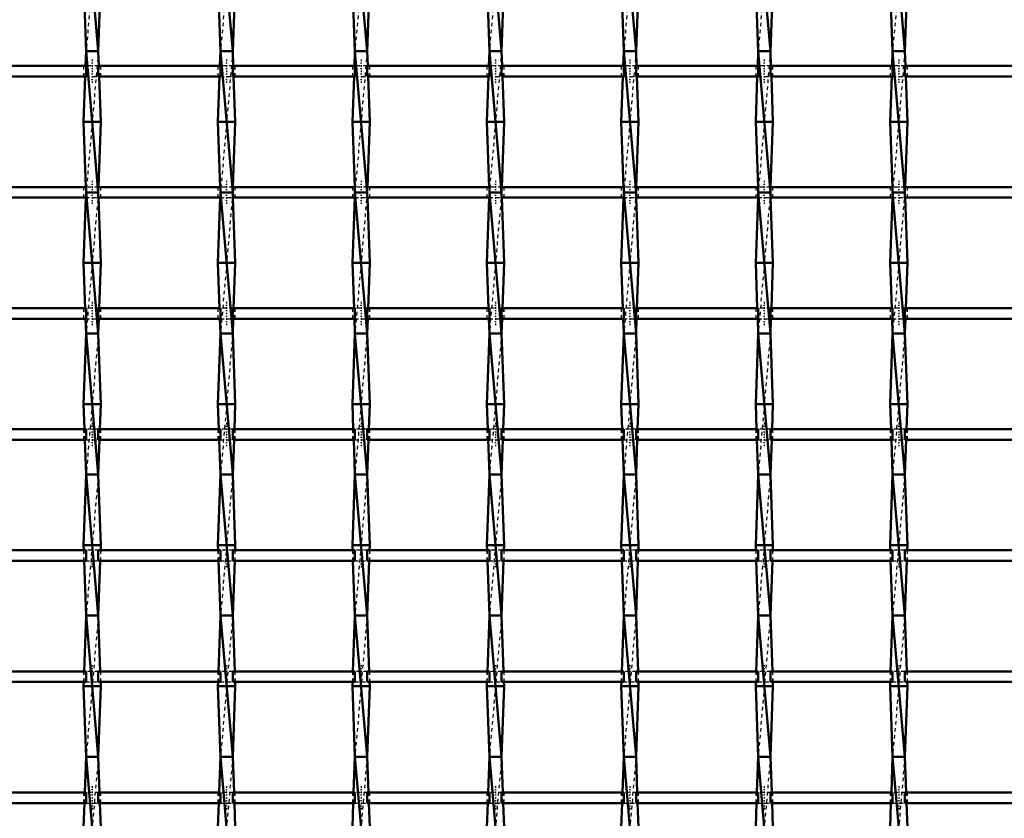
# Model space of a CAD drawing. Header units: millimetres. Extents: x -746 to 532, y -500 to 878.
# Tile 8 of 16: x -173 to 106, y -280 to -54. Entities that reach past the tile are written whole.
import ezdxf

# ---------------------------------------------------------------- set-up
doc = ezdxf.new("R2010")
doc.units = ezdxf.units.MM
doc.linetypes.add('Center', pattern=[1.5, 0.45, -0.5, 0.05, -0.5])
doc.linetypes.add('Dashed', pattern=[2, 1, -1])
for name, color, linetype, lineweight in [('AM_0', 7, 'Continuous', 50), ('AM_7', 7, 'Center', 25), ('AM_9', 6, 'Dashed', 25)]:
    doc.layers.add(name, color=color, linetype=linetype, lineweight=lineweight)

# ---------------------------------------------------------------- blocks, each defined once
blk = doc.blocks.new('9_ymap6976gwh3fvr86f51e23km________0_in_LSSP3303438311800100035010_4')
at = {"layer": 'AM_0'}
for p, q in [((-154.13, -23), (-150.67, -63)), ((-154.85, -43), (-154.13, -63)), ((-149.95, -43), (-150.67, -63)), ((-154.13, -63), (-154.28, -67.16)), ((-150.67, -63), (-154.13, -63)), ((-154.13, -63), (-150.67, -103)), ((-150.67, -63), (-150.52, -67.16)), ((-154.39, -70.16), (-154.85, -83)), ((-150.41, -70.16), (-149.95, -83)), ((-154.85, -83), (-154.19, -101.49)), ((-149.95, -83), (-154.85, -83)), ((-149.95, -83), (-150.61, -101.49)), ((-154.13, -103), (-150.67, -143)), ((-150.67, -103), (-154.13, -103)), ((-154.19, -104.49), (-154.85, -123)), ((-150.61, -104.49), (-149.95, -123)), ((-149.95, -123), (-154.85, -123)), ((-154.85, -123), (-154.39, -135.82)), ((-149.95, -123), (-150.41, -135.82)), ((-154.28, -138.82), (-154.13, -143)), ((-150.52, -138.82), (-150.67, -143)), ((-154.13, -143), (-154.85, -163)), ((-154.13, -143), (-150.67, -183)), ((-150.67, -143), (-154.13, -143)), ((-150.67, -143), (-149.95, -163)), ((-149.95, -163), (-154.85, -163)), ((-154.85, -163), (-154.59, -170.15)), ((-149.95, -163), (-150.21, -170.15)), ((-154.49, -173.15), (-154.13, -183)), ((-150.31, -173.15), (-150.67, -183)), ((-154.13, -183), (-154.85, -203)), ((-154.13, -183), (-150.67, -223)), ((-150.67, -183), (-154.13, -183)), ((-150.67, -183), (-149.95, -203)), ((-149.95, -203), (-154.85, -203)), ((-154.85, -203), (-154.8, -204.48)), ((-149.95, -203), (-150, -204.48)), ((-154.69, -207.48), (-154.13, -223)), ((-150.11, -207.48), (-150.67, -223)), ((-154.13, -223), (-154.7, -238.81)), ((-154.13, -223), (-150.67, -263)), ((-150.67, -223), (-154.13, -223)), ((-150.67, -223), (-150.1, -238.81)), ((-154.81, -241.81), (-154.85, -243)), ((-149.99, -241.81), (-149.95, -243)), ((-154.85, -243), (-154.13, -263)), ((-149.95, -243), (-154.85, -243)), ((-149.95, -243), (-150.67, -263)), ((-154.13, -263), (-154.5, -273.14)), ((-150.67, -263), (-154.13, -263)), ((-154.13, -263), (-150.67, -303)), ((-150.67, -263), (-150.3, -273.14)), ((-154.6, -276.14), (-154.85, -283)), ((-150.2, -276.14), (-149.95, -283))]:
    blk.add_line(p, q, dxfattribs=at)
at = {"layer": 'AM_9'}
for p, q in [((-150.67, -23), (-154.13, -63)), ((-150.67, -63), (-154.13, -103)), ((-154.28, -67.16), (-154.39, -70.16)), ((-150.52, -67.16), (-150.41, -70.16)), ((-154.19, -101.49), (-154.13, -103)), ((-154.13, -103), (-154.19, -104.49)), ((-150.67, -103), (-154.13, -143)), ((-150.61, -101.49), (-150.67, -103)), ((-150.67, -103), (-150.61, -104.49)), ((-154.39, -135.82), (-154.28, -138.82)), ((-150.41, -135.82), (-150.52, -138.82)), ((-150.67, -143), (-154.13, -183)), ((-154.59, -170.15), (-154.49, -173.15)), ((-150.21, -170.15), (-150.31, -173.15)), ((-150.67, -183), (-154.13, -223)), ((-154.8, -204.48), (-154.69, -207.48)), ((-150, -204.48), (-150.11, -207.48)), ((-150.67, -223), (-154.13, -263)), ((-154.7, -238.81), (-154.81, -241.81)), ((-150.1, -238.81), (-149.99, -241.81)), ((-150.67, -263), (-154.13, -303)), ((-154.5, -273.14), (-154.6, -276.14)), ((-150.3, -273.14), (-150.2, -276.14))]:
    blk.add_line(p, q, dxfattribs=at)
blk = doc.blocks.new('10_mkvbuqxfqb3cpzr06s8s060xe________0_in_LSSP3303438311800100035010_4')
at = {"layer": 'AM_0'}
for p, q in [((-116.03, -23), (-112.57, -63)), ((-116.75, -43), (-116.03, -63)), ((-111.85, -43), (-112.57, -63)), ((-116.03, -63), (-116.18, -67.16)), ((-116.03, -63), (-112.57, -103)), ((-112.57, -63), (-116.03, -63)), ((-112.57, -63), (-112.42, -67.16)), ((-116.29, -70.16), (-116.75, -83)), ((-112.31, -70.16), (-111.85, -83)), ((-116.75, -83), (-116.09, -101.49)), ((-111.85, -83), (-116.75, -83)), ((-111.85, -83), (-112.51, -101.49)), ((-116.03, -103), (-112.57, -143)), ((-112.57, -103), (-116.03, -103)), ((-116.09, -104.49), (-116.75, -123)), ((-112.51, -104.49), (-111.85, -123)), ((-116.75, -123), (-116.29, -135.82)), ((-111.85, -123), (-116.75, -123)), ((-111.85, -123), (-112.31, -135.82)), ((-116.18, -138.82), (-116.03, -143)), ((-112.42, -138.82), (-112.57, -143)), ((-116.03, -143), (-116.75, -163)), ((-112.57, -143), (-116.03, -143)), ((-116.03, -143), (-112.57, -183)), ((-112.57, -143), (-111.85, -163)), ((-111.85, -163), (-116.75, -163)), ((-116.75, -163), (-116.49, -170.15)), ((-111.85, -163), (-112.11, -170.15)), ((-116.39, -173.15), (-116.03, -183)), ((-112.21, -173.15), (-112.57, -183)), ((-116.03, -183), (-116.75, -203)), ((-116.03, -183), (-112.57, -223)), ((-112.57, -183), (-116.03, -183)), ((-112.57, -183), (-111.85, -203)), ((-111.85, -203), (-116.75, -203)), ((-116.75, -203), (-116.7, -204.48)), ((-111.85, -203), (-111.9, -204.48)), ((-116.59, -207.48), (-116.03, -223)), ((-112.01, -207.48), (-112.57, -223)), ((-116.03, -223), (-116.6, -238.81)), ((-116.03, -223), (-112.57, -263)), ((-112.57, -223), (-116.03, -223)), ((-112.57, -223), (-112, -238.81)), ((-116.71, -241.81), (-116.75, -243)), ((-111.89, -241.81), (-111.85, -243)), ((-111.85, -243), (-116.75, -243)), ((-116.75, -243), (-116.03, -263)), ((-111.85, -243), (-112.57, -263)), ((-116.03, -263), (-116.4, -273.14)), ((-116.03, -263), (-112.57, -303)), ((-112.57, -263), (-116.03, -263)), ((-112.57, -263), (-112.2, -273.14)), ((-116.5, -276.14), (-116.75, -283)), ((-112.1, -276.14), (-111.85, -283))]:
    blk.add_line(p, q, dxfattribs=at)
at = {"layer": 'AM_9'}
for p, q in [((-112.57, -23), (-116.03, -63)), ((-112.57, -63), (-116.03, -103)), ((-116.18, -67.16), (-116.29, -70.16)), ((-112.42, -67.16), (-112.31, -70.16)), ((-116.09, -101.49), (-116.03, -103)), ((-116.03, -103), (-116.09, -104.49)), ((-112.57, -103), (-116.03, -143)), ((-112.51, -101.49), (-112.57, -103)), ((-112.57, -103), (-112.51, -104.49)), ((-116.29, -135.82), (-116.18, -138.82)), ((-112.31, -135.82), (-112.42, -138.82)), ((-112.57, -143), (-116.03, -183)), ((-116.49, -170.15), (-116.39, -173.15)), ((-112.11, -170.15), (-112.21, -173.15)), ((-112.57, -183), (-116.03, -223)), ((-116.7, -204.48), (-116.59, -207.48)), ((-111.9, -204.48), (-112.01, -207.48)), ((-112.57, -223), (-116.03, -263)), ((-116.6, -238.81), (-116.71, -241.81)), ((-112, -238.81), (-111.89, -241.81)), ((-112.57, -263), (-116.03, -303)), ((-116.4, -273.14), (-116.5, -276.14)), ((-112.2, -273.14), (-112.1, -276.14))]:
    blk.add_line(p, q, dxfattribs=at)
blk = doc.blocks.new('11_hk5pqmc7ex2ekgfjhvo41c4zb________0_in_LSSP3303438311800100035010_4')
at = {"layer": 'AM_0'}
for p, q in [((-77.93, -23), (-74.47, -63)), ((-78.65, -43), (-77.93, -63)), ((-73.75, -43), (-74.47, -63)), ((-77.93, -63), (-78.08, -67.16)), ((-77.93, -63), (-74.47, -103)), ((-74.47, -63), (-77.93, -63)), ((-74.47, -63), (-74.32, -67.16)), ((-78.19, -70.16), (-78.65, -83)), ((-74.21, -70.16), (-73.75, -83)), ((-78.65, -83), (-77.99, -101.49)), ((-73.75, -83), (-78.65, -83)), ((-73.75, -83), (-74.41, -101.49)), ((-77.93, -103), (-74.47, -143)), ((-74.47, -103), (-77.93, -103)), ((-77.99, -104.49), (-78.65, -123)), ((-74.41, -104.49), (-73.75, -123)), ((-78.65, -123), (-78.19, -135.82)), ((-73.75, -123), (-78.65, -123)), ((-73.75, -123), (-74.21, -135.82)), ((-78.08, -138.82), (-77.93, -143)), ((-74.32, -138.82), (-74.47, -143)), ((-77.93, -143), (-78.65, -163)), ((-74.47, -143), (-77.93, -143)), ((-77.93, -143), (-74.47, -183)), ((-74.47, -143), (-73.75, -163)), ((-73.75, -163), (-78.65, -163)), ((-78.65, -163), (-78.39, -170.15)), ((-73.75, -163), (-74.01, -170.15)), ((-78.29, -173.15), (-77.93, -183)), ((-74.11, -173.15), (-74.47, -183)), ((-77.93, -183), (-78.65, -203)), ((-74.47, -183), (-77.93, -183)), ((-77.93, -183), (-74.47, -223)), ((-74.47, -183), (-73.75, -203)), ((-73.75, -203), (-78.65, -203)), ((-78.65, -203), (-78.6, -204.48)), ((-73.75, -203), (-73.8, -204.48)), ((-78.49, -207.48), (-77.93, -223)), ((-73.91, -207.48), (-74.47, -223)), ((-77.93, -223), (-78.5, -238.81)), ((-77.93, -223), (-74.47, -263)), ((-74.47, -223), (-77.93, -223)), ((-74.47, -223), (-73.9, -238.81)), ((-78.61, -241.81), (-78.65, -243)), ((-73.79, -241.81), (-73.75, -243)), ((-78.65, -243), (-77.93, -263)), ((-73.75, -243), (-78.65, -243)), ((-73.75, -243), (-74.47, -263)), ((-77.93, -263), (-78.3, -273.14)), ((-77.93, -263), (-74.47, -303)), ((-74.47, -263), (-77.93, -263)), ((-74.47, -263), (-74.1, -273.14)), ((-78.4, -276.14), (-78.65, -283)), ((-74, -276.14), (-73.75, -283))]:
    blk.add_line(p, q, dxfattribs=at)
at = {"layer": 'AM_9'}
for p, q in [((-74.47, -23), (-77.93, -63)), ((-74.47, -63), (-77.93, -103)), ((-78.08, -67.16), (-78.19, -70.16)), ((-74.32, -67.16), (-74.21, -70.16)), ((-77.99, -101.49), (-77.93, -103)), ((-77.93, -103), (-77.99, -104.49)), ((-74.47, -103), (-77.93, -143)), ((-74.41, -101.49), (-74.47, -103)), ((-74.47, -103), (-74.41, -104.49)), ((-78.19, -135.82), (-78.08, -138.82)), ((-74.21, -135.82), (-74.32, -138.82)), ((-74.47, -143), (-77.93, -183)), ((-78.39, -170.15), (-78.29, -173.15)), ((-74.01, -170.15), (-74.11, -173.15)), ((-74.47, -183), (-77.93, -223)), ((-78.6, -204.48), (-78.49, -207.48)), ((-73.8, -204.48), (-73.91, -207.48)), ((-74.47, -223), (-77.93, -263)), ((-78.5, -238.81), (-78.61, -241.81)), ((-73.9, -238.81), (-73.79, -241.81)), ((-74.47, -263), (-77.93, -303)), ((-78.3, -273.14), (-78.4, -276.14)), ((-74.1, -273.14), (-74, -276.14))]:
    blk.add_line(p, q, dxfattribs=at)
blk = doc.blocks.new('12_fup3mbxzf80xjfz2f8odm0iqb________0_in_LSSP3303438311800100035010_4')
at = {"layer": 'AM_0'}
for p, q in [((-39.83, -23), (-36.37, -63)), ((-40.55, -43), (-39.83, -63)), ((-35.65, -43), (-36.37, -63)), ((-39.83, -63), (-39.98, -67.16)), ((-39.83, -63), (-36.37, -103)), ((-36.37, -63), (-39.83, -63)), ((-36.37, -63), (-36.22, -67.16)), ((-40.09, -70.16), (-40.55, -83)), ((-36.11, -70.16), (-35.65, -83)), ((-35.65, -83), (-40.55, -83)), ((-40.55, -83), (-39.89, -101.49)), ((-35.65, -83), (-36.31, -101.49)), ((-39.83, -103), (-36.37, -143)), ((-36.37, -103), (-39.83, -103)), ((-39.89, -104.49), (-40.55, -123)), ((-36.31, -104.49), (-35.65, -123)), ((-35.65, -123), (-40.55, -123)), ((-40.55, -123), (-40.09, -135.82)), ((-35.65, -123), (-36.11, -135.82)), ((-39.98, -138.82), (-39.83, -143)), ((-36.22, -138.82), (-36.37, -143)), ((-39.83, -143), (-40.55, -163)), ((-39.83, -143), (-36.37, -183)), ((-36.37, -143), (-39.83, -143)), ((-36.37, -143), (-35.65, -163)), ((-35.65, -163), (-40.55, -163)), ((-40.55, -163), (-40.29, -170.15)), ((-35.65, -163), (-35.91, -170.15)), ((-40.19, -173.15), (-39.83, -183)), ((-36.01, -173.15), (-36.37, -183)), ((-39.83, -183), (-40.55, -203)), ((-39.83, -183), (-36.37, -223)), ((-36.37, -183), (-39.83, -183)), ((-36.37, -183), (-35.65, -203)), ((-40.55, -203), (-40.5, -204.48)), ((-35.65, -203), (-40.55, -203)), ((-35.65, -203), (-35.7, -204.48)), ((-40.39, -207.48), (-39.83, -223)), ((-35.81, -207.48), (-36.37, -223)), ((-39.83, -223), (-40.4, -238.81)), ((-39.83, -223), (-36.37, -263)), ((-36.37, -223), (-39.83, -223)), ((-36.37, -223), (-35.8, -238.81)), ((-40.51, -241.81), (-40.55, -243)), ((-35.69, -241.81), (-35.65, -243)), ((-35.65, -243), (-40.55, -243)), ((-40.55, -243), (-39.83, -263)), ((-35.65, -243), (-36.37, -263)), ((-39.83, -263), (-40.2, -273.14)), ((-39.83, -263), (-36.37, -303)), ((-36.37, -263), (-39.83, -263)), ((-36.37, -263), (-36, -273.14)), ((-40.3, -276.14), (-40.55, -283)), ((-35.9, -276.14), (-35.65, -283))]:
    blk.add_line(p, q, dxfattribs=at)
at = {"layer": 'AM_9'}
for p, q in [((-36.37, -23), (-39.83, -63)), ((-36.37, -63), (-39.83, -103)), ((-39.98, -67.16), (-40.09, -70.16)), ((-36.22, -67.16), (-36.11, -70.16)), ((-39.89, -101.49), (-39.83, -103)), ((-39.83, -103), (-39.89, -104.49)), ((-36.37, -103), (-39.83, -143)), ((-36.31, -101.49), (-36.37, -103)), ((-36.37, -103), (-36.31, -104.49)), ((-40.09, -135.82), (-39.98, -138.82)), ((-36.11, -135.82), (-36.22, -138.82)), ((-36.37, -143), (-39.83, -183)), ((-40.29, -170.15), (-40.19, -173.15)), ((-35.91, -170.15), (-36.01, -173.15)), ((-36.37, -183), (-39.83, -223)), ((-40.5, -204.48), (-40.39, -207.48)), ((-35.7, -204.48), (-35.81, -207.48)), ((-36.37, -223), (-39.83, -263)), ((-40.4, -238.81), (-40.51, -241.81)), ((-35.8, -238.81), (-35.69, -241.81)), ((-36.37, -263), (-39.83, -303)), ((-40.2, -273.14), (-40.3, -276.14)), ((-36, -273.14), (-35.9, -276.14))]:
    blk.add_line(p, q, dxfattribs=at)
blk = doc.blocks.new('13_cabypp3p82juna6n7f36gwl7e________0_in_LSSP3303438311800100035010_4')
at = {"layer": 'AM_0'}
for p, q in [((-1.73, -23), (1.73, -63)), ((-2.45, -43), (-1.73, -63)), ((2.45, -43), (1.73, -63)), ((-1.73, -63), (-1.88, -67.16)), ((-1.73, -63), (1.73, -103)), ((1.73, -63), (-1.73, -63)), ((1.73, -63), (1.88, -67.16)), ((-1.99, -70.16), (-2.45, -83)), ((1.99, -70.16), (2.45, -83)), ((2.45, -83), (-2.45, -83)), ((-2.45, -83), (-1.79, -101.49)), ((2.45, -83), (1.79, -101.49)), ((-1.73, -103), (1.73, -143)), ((1.73, -103), (-1.73, -103)), ((-1.79, -104.49), (-2.45, -123)), ((1.79, -104.49), (2.45, -123)), ((2.45, -123), (-2.45, -123)), ((-2.45, -123), (-1.99, -135.82)), ((2.45, -123), (1.99, -135.82)), ((-1.88, -138.82), (-1.73, -143)), ((1.88, -138.82), (1.73, -143)), ((-1.73, -143), (-2.45, -163)), ((-1.73, -143), (1.73, -183)), ((1.73, -143), (-1.73, -143)), ((1.73, -143), (2.45, -163)), ((2.45, -163), (-2.45, -163)), ((-2.45, -163), (-2.19, -170.15)), ((2.45, -163), (2.19, -170.15)), ((-2.09, -173.15), (-1.73, -183)), ((2.09, -173.15), (1.73, -183)), ((-1.73, -183), (-2.45, -203)), ((-1.73, -183), (1.73, -223)), ((1.73, -183), (-1.73, -183)), ((1.73, -183), (2.45, -203)), ((-2.45, -203), (-2.4, -204.48)), ((2.45, -203), (-2.45, -203)), ((2.45, -203), (2.4, -204.48)), ((-2.29, -207.48), (-1.73, -223)), ((2.29, -207.48), (1.73, -223)), ((-1.73, -223), (-2.3, -238.81)), ((-1.73, -223), (1.73, -263)), ((1.73, -223), (-1.73, -223)), ((1.73, -223), (2.3, -238.81)), ((-2.41, -241.81), (-2.45, -243)), ((2.41, -241.81), (2.45, -243)), ((2.45, -243), (-2.45, -243)), ((-2.45, -243), (-1.73, -263)), ((2.45, -243), (1.73, -263)), ((-1.73, -263), (-2.1, -273.14)), ((-1.73, -263), (1.73, -303)), ((1.73, -263), (-1.73, -263)), ((1.73, -263), (2.1, -273.14)), ((-2.2, -276.14), (-2.45, -283)), ((2.2, -276.14), (2.45, -283))]:
    blk.add_line(p, q, dxfattribs=at)
at = {"layer": 'AM_9'}
for p, q in [((1.73, -23), (-1.73, -63)), ((1.73, -63), (-1.73, -103)), ((-1.88, -67.16), (-1.99, -70.16)), ((1.88, -67.16), (1.99, -70.16)), ((-1.79, -101.49), (-1.73, -103)), ((-1.73, -103), (-1.79, -104.49)), ((1.73, -103), (-1.73, -143)), ((1.79, -101.49), (1.73, -103)), ((1.73, -103), (1.79, -104.49)), ((-1.99, -135.82), (-1.88, -138.82)), ((1.99, -135.82), (1.88, -138.82)), ((1.73, -143), (-1.73, -183)), ((-2.19, -170.15), (-2.09, -173.15)), ((2.19, -170.15), (2.09, -173.15)), ((1.73, -183), (-1.73, -223)), ((-2.4, -204.48), (-2.29, -207.48)), ((2.4, -204.48), (2.29, -207.48)), ((1.73, -223), (-1.73, -263)), ((-2.3, -238.81), (-2.41, -241.81)), ((2.3, -238.81), (2.41, -241.81)), ((1.73, -263), (-1.73, -303)), ((-2.1, -273.14), (-2.2, -276.14)), ((2.1, -273.14), (2.2, -276.14))]:
    blk.add_line(p, q, dxfattribs=at)
blk = doc.blocks.new('14_ixnnmbe0jbnnm2eidqkqudwby________0_in_LSSP3303438311800100035010_4')
at = {"layer": 'AM_0'}
for p, q in [((36.37, -23), (39.83, -63)), ((35.65, -43), (36.37, -63)), ((40.55, -43), (39.83, -63)), ((36.37, -63), (36.22, -67.16)), ((36.37, -63), (39.83, -103)), ((39.83, -63), (36.37, -63)), ((39.83, -63), (39.98, -67.16)), ((36.11, -70.16), (35.65, -83)), ((40.09, -70.16), (40.55, -83)), ((35.65, -83), (36.31, -101.49)), ((40.55, -83), (35.65, -83)), ((40.55, -83), (39.89, -101.49)), ((36.37, -103), (39.83, -143)), ((39.83, -103), (36.37, -103)), ((36.31, -104.49), (35.65, -123)), ((39.89, -104.49), (40.55, -123)), ((35.65, -123), (36.11, -135.82)), ((40.55, -123), (35.65, -123)), ((40.55, -123), (40.09, -135.82)), ((36.22, -138.82), (36.37, -143)), ((39.98, -138.82), (39.83, -143)), ((36.37, -143), (35.65, -163)), ((36.37, -143), (39.83, -183)), ((39.83, -143), (36.37, -143)), ((39.83, -143), (40.55, -163)), ((40.55, -163), (35.65, -163)), ((35.65, -163), (35.91, -170.15)), ((40.55, -163), (40.29, -170.15)), ((36.01, -173.15), (36.37, -183)), ((40.19, -173.15), (39.83, -183)), ((36.37, -183), (35.65, -203)), ((36.37, -183), (39.83, -223)), ((39.83, -183), (36.37, -183)), ((39.83, -183), (40.55, -203)), ((40.55, -203), (35.65, -203)), ((35.65, -203), (35.7, -204.48)), ((40.55, -203), (40.5, -204.48)), ((35.81, -207.48), (36.37, -223)), ((40.39, -207.48), (39.83, -223)), ((36.37, -223), (35.8, -238.81)), ((36.37, -223), (39.83, -263)), ((39.83, -223), (36.37, -223)), ((39.83, -223), (40.4, -238.81)), ((35.69, -241.81), (35.65, -243)), ((40.51, -241.81), (40.55, -243)), ((40.55, -243), (35.65, -243)), ((35.65, -243), (36.37, -263)), ((40.55, -243), (39.83, -263)), ((36.37, -263), (36, -273.14)), ((36.37, -263), (39.83, -303)), ((39.83, -263), (36.37, -263)), ((39.83, -263), (40.2, -273.14)), ((35.9, -276.14), (35.65, -283)), ((40.3, -276.14), (40.55, -283))]:
    blk.add_line(p, q, dxfattribs=at)
at = {"layer": 'AM_9'}
for p, q in [((39.83, -23), (36.37, -63)), ((39.83, -63), (36.37, -103)), ((36.22, -67.16), (36.11, -70.16)), ((39.98, -67.16), (40.09, -70.16)), ((36.31, -101.49), (36.37, -103)), ((36.37, -103), (36.31, -104.49)), ((39.83, -103), (36.37, -143)), ((39.89, -101.49), (39.83, -103)), ((39.83, -103), (39.89, -104.49)), ((36.11, -135.82), (36.22, -138.82)), ((40.09, -135.82), (39.98, -138.82)), ((39.83, -143), (36.37, -183)), ((35.91, -170.15), (36.01, -173.15)), ((40.29, -170.15), (40.19, -173.15)), ((39.83, -183), (36.37, -223)), ((35.7, -204.48), (35.81, -207.48)), ((40.5, -204.48), (40.39, -207.48)), ((39.83, -223), (36.37, -263)), ((35.8, -238.81), (35.69, -241.81)), ((40.4, -238.81), (40.51, -241.81)), ((39.83, -263), (36.37, -303)), ((36, -273.14), (35.9, -276.14)), ((40.2, -273.14), (40.3, -276.14))]:
    blk.add_line(p, q, dxfattribs=at)
blk = doc.blocks.new('15_zypxbbl3hae5mmcwkpdrb8awk________0_in_LSSP3303438311800100035010_4')
at = {"layer": 'AM_0'}
for p, q in [((74.47, -23), (77.93, -63)), ((73.75, -43), (74.47, -63)), ((78.65, -43), (77.93, -63)), ((74.47, -63), (74.32, -67.16)), ((74.47, -63), (77.93, -103)), ((77.93, -63), (74.47, -63)), ((77.93, -63), (78.08, -67.16)), ((74.21, -70.16), (73.75, -83)), ((78.19, -70.16), (78.65, -83)), ((78.65, -83), (73.75, -83)), ((73.75, -83), (74.41, -101.49)), ((78.65, -83), (77.99, -101.49)), ((74.47, -103), (77.93, -143)), ((77.93, -103), (74.47, -103)), ((74.41, -104.49), (73.75, -123)), ((77.99, -104.49), (78.65, -123)), ((73.75, -123), (74.21, -135.82)), ((78.65, -123), (73.75, -123)), ((78.65, -123), (78.19, -135.82)), ((74.32, -138.82), (74.47, -143)), ((78.08, -138.82), (77.93, -143)), ((74.47, -143), (73.75, -163)), ((77.93, -143), (74.47, -143)), ((74.47, -143), (77.93, -183)), ((77.93, -143), (78.65, -163)), ((78.65, -163), (73.75, -163)), ((73.75, -163), (74.01, -170.15)), ((78.65, -163), (78.39, -170.15)), ((74.11, -173.15), (74.47, -183)), ((78.29, -173.15), (77.93, -183)), ((74.47, -183), (73.75, -203)), ((77.93, -183), (74.47, -183)), ((74.47, -183), (77.93, -223)), ((77.93, -183), (78.65, -203)), ((78.65, -203), (73.75, -203)), ((73.75, -203), (73.8, -204.48)), ((78.65, -203), (78.6, -204.48)), ((73.91, -207.48), (74.47, -223)), ((78.49, -207.48), (77.93, -223)), ((74.47, -223), (73.9, -238.81)), ((74.47, -223), (77.93, -263)), ((77.93, -223), (74.47, -223)), ((77.93, -223), (78.5, -238.81)), ((73.79, -241.81), (73.75, -243)), ((78.61, -241.81), (78.65, -243)), ((78.65, -243), (73.75, -243)), ((73.75, -243), (74.47, -263)), ((78.65, -243), (77.93, -263)), ((74.47, -263), (74.1, -273.14)), ((74.47, -263), (77.93, -303)), ((77.93, -263), (74.47, -263)), ((77.93, -263), (78.3, -273.14)), ((74, -276.14), (73.75, -283)), ((78.4, -276.14), (78.65, -283))]:
    blk.add_line(p, q, dxfattribs=at)
at = {"layer": 'AM_9'}
for p, q in [((77.93, -23), (74.47, -63)), ((77.93, -63), (74.47, -103)), ((74.32, -67.16), (74.21, -70.16)), ((78.08, -67.16), (78.19, -70.16)), ((74.41, -101.49), (74.47, -103)), ((74.47, -103), (74.41, -104.49)), ((77.93, -103), (74.47, -143)), ((77.99, -101.49), (77.93, -103)), ((77.93, -103), (77.99, -104.49)), ((74.21, -135.82), (74.32, -138.82)), ((78.19, -135.82), (78.08, -138.82)), ((77.93, -143), (74.47, -183)), ((74.01, -170.15), (74.11, -173.15)), ((78.39, -170.15), (78.29, -173.15)), ((77.93, -183), (74.47, -223)), ((73.8, -204.48), (73.91, -207.48)), ((78.6, -204.48), (78.49, -207.48)), ((77.93, -223), (74.47, -263)), ((73.9, -238.81), (73.79, -241.81)), ((78.5, -238.81), (78.61, -241.81)), ((77.93, -263), (74.47, -303)), ((74.1, -273.14), (74, -276.14)), ((78.3, -273.14), (78.4, -276.14))]:
    blk.add_line(p, q, dxfattribs=at)
blk = doc.blocks.new('31_xtqiyabmtah61uuw7y3c0ru4a________0_in_LSSP3303438311800100035010_4')
at = {"layer": 'AM_0'}
for p, q in [((-154.13, -273.14), (-188.77, -273.14)), ((-154.13, -273.14), (-154.13, -276.14)), ((-150.67, -276.14), (-150.67, -273.14)), ((-116.03, -273.14), (-150.67, -273.14)), ((-116.03, -273.14), (-116.03, -276.14)), ((-77.93, -273.14), (-112.57, -273.14)), ((-112.57, -276.14), (-112.57, -273.14)), ((-77.93, -273.14), (-77.93, -276.14)), ((-74.47, -276.14), (-74.47, -273.14)), ((-39.83, -273.14), (-74.47, -273.14)), ((-39.83, -273.14), (-39.83, -276.14)), ((-36.37, -276.14), (-36.37, -273.14)), ((-1.73, -273.14), (-36.37, -273.14)), ((-1.73, -273.14), (-1.73, -276.14)), ((1.73, -276.14), (1.73, -273.14)), ((36.37, -273.14), (1.73, -273.14)), ((36.37, -273.14), (36.37, -276.14)), ((39.83, -276.14), (39.83, -273.14)), ((74.47, -273.14), (39.83, -273.14)), ((74.47, -273.14), (74.47, -276.14)), ((77.93, -276.14), (77.93, -273.14)), ((112.57, -273.14), (77.93, -273.14)), ((-154.13, -276.14), (-188.77, -276.14)), ((-116.03, -276.14), (-150.67, -276.14)), ((-77.93, -276.14), (-112.57, -276.14)), ((-39.83, -276.14), (-74.47, -276.14)), ((-1.73, -276.14), (-36.37, -276.14)), ((36.37, -276.14), (1.73, -276.14)), ((74.47, -276.14), (39.83, -276.14)), ((112.57, -276.14), (77.93, -276.14))]:
    blk.add_line(p, q, dxfattribs=at)
at = {"layer": 'AM_7'}
for p, q in [((-152.4, -271.34), (-152.4, -277.94)), ((-114.3, -271.34), (-114.3, -277.94)), ((-76.2, -271.34), (-76.2, -277.94)), ((-38.1, -271.34), (-38.1, -277.94)), ((0, -271.34), (0, -277.94)), ((38.1, -271.34), (38.1, -277.94)), ((76.2, -271.34), (76.2, -277.94))]:
    blk.add_line(p, q, dxfattribs=at)
at = {"layer": 'AM_9'}
for p, q in [((-154.85, -273.14), (-154.85, -276.14)), ((-150.67, -273.14), (-154.13, -273.14)), ((-149.95, -276.14), (-149.95, -273.14)), ((-116.75, -273.14), (-116.75, -276.14)), ((-112.57, -273.14), (-116.03, -273.14)), ((-111.85, -276.14), (-111.85, -273.14)), ((-78.65, -273.14), (-78.65, -276.14)), ((-74.47, -273.14), (-77.93, -273.14)), ((-73.75, -276.14), (-73.75, -273.14)), ((-40.55, -273.14), (-40.55, -276.14)), ((-36.37, -273.14), (-39.83, -273.14)), ((-35.65, -276.14), (-35.65, -273.14)), ((-2.45, -273.14), (-2.45, -276.14)), ((1.73, -273.14), (-1.73, -273.14)), ((2.45, -276.14), (2.45, -273.14)), ((35.65, -273.14), (35.65, -276.14)), ((39.83, -273.14), (36.37, -273.14)), ((40.55, -276.14), (40.55, -273.14)), ((73.75, -273.14), (73.75, -276.14)), ((77.93, -273.14), (74.47, -273.14)), ((78.65, -276.14), (78.65, -273.14)), ((-154.13, -276.14), (-150.67, -276.14)), ((-116.03, -276.14), (-112.57, -276.14)), ((-77.93, -276.14), (-74.47, -276.14)), ((-39.83, -276.14), (-36.37, -276.14)), ((-1.73, -276.14), (1.73, -276.14)), ((36.37, -276.14), (39.83, -276.14)), ((74.47, -276.14), (77.93, -276.14))]:
    blk.add_line(p, q, dxfattribs=at)
blk = doc.blocks.new('32_g269049irt0eq1l0m4dygzk1c________0_in_LSSP3303438311800100035010_4')
at = {"layer": 'AM_0'}
for p, q in [((-154.13, -238.81), (-188.77, -238.81)), ((-154.13, -238.81), (-154.13, -241.81)), ((-116.03, -238.81), (-150.67, -238.81)), ((-150.67, -241.81), (-150.67, -238.81)), ((-116.03, -238.81), (-116.03, -241.81)), ((-112.57, -241.81), (-112.57, -238.81)), ((-77.93, -238.81), (-112.57, -238.81)), ((-77.93, -238.81), (-77.93, -241.81)), ((-74.47, -241.81), (-74.47, -238.81)), ((-39.83, -238.81), (-74.47, -238.81)), ((-39.83, -238.81), (-39.83, -241.81)), ((-36.37, -241.81), (-36.37, -238.81)), ((-1.73, -238.81), (-36.37, -238.81)), ((-1.73, -238.81), (-1.73, -241.81)), ((1.73, -241.81), (1.73, -238.81)), ((36.37, -238.81), (1.73, -238.81)), ((36.37, -238.81), (36.37, -241.81)), ((39.83, -241.81), (39.83, -238.81)), ((74.47, -238.81), (39.83, -238.81)), ((74.47, -238.81), (74.47, -241.81)), ((77.93, -241.81), (77.93, -238.81)), ((112.57, -238.81), (77.93, -238.81)), ((-154.13, -241.81), (-188.77, -241.81)), ((-116.03, -241.81), (-150.67, -241.81)), ((-77.93, -241.81), (-112.57, -241.81)), ((-39.83, -241.81), (-74.47, -241.81)), ((-1.73, -241.81), (-36.37, -241.81)), ((36.37, -241.81), (1.73, -241.81)), ((74.47, -241.81), (39.83, -241.81)), ((112.57, -241.81), (77.93, -241.81))]:
    blk.add_line(p, q, dxfattribs=at)
at = {"layer": 'AM_7'}
for p, q in [((-152.4, -237.01), (-152.4, -243.61)), ((-114.3, -237.01), (-114.3, -243.61)), ((-76.2, -237.01), (-76.2, -243.61)), ((-38.1, -237.01), (-38.1, -243.61)), ((0, -237.01), (0, -243.61)), ((38.1, -237.01), (38.1, -243.61)), ((76.2, -237.01), (76.2, -243.61))]:
    blk.add_line(p, q, dxfattribs=at)
at = {"layer": 'AM_9'}
for p, q in [((-154.85, -238.81), (-154.85, -241.81)), ((-150.67, -238.81), (-154.13, -238.81)), ((-149.95, -241.81), (-149.95, -238.81)), ((-116.75, -238.81), (-116.75, -241.81)), ((-112.57, -238.81), (-116.03, -238.81)), ((-111.85, -241.81), (-111.85, -238.81)), ((-78.65, -238.81), (-78.65, -241.81)), ((-74.47, -238.81), (-77.93, -238.81)), ((-73.75, -241.81), (-73.75, -238.81)), ((-40.55, -238.81), (-40.55, -241.81)), ((-36.37, -238.81), (-39.83, -238.81)), ((-35.65, -241.81), (-35.65, -238.81)), ((-2.45, -238.81), (-2.45, -241.81)), ((1.73, -238.81), (-1.73, -238.81)), ((2.45, -241.81), (2.45, -238.81)), ((35.65, -238.81), (35.65, -241.81)), ((39.83, -238.81), (36.37, -238.81)), ((40.55, -241.81), (40.55, -238.81)), ((73.75, -238.81), (73.75, -241.81)), ((77.93, -238.81), (74.47, -238.81)), ((78.65, -241.81), (78.65, -238.81)), ((-154.13, -241.81), (-150.67, -241.81)), ((-116.03, -241.81), (-112.57, -241.81)), ((-77.93, -241.81), (-74.47, -241.81)), ((-39.83, -241.81), (-36.37, -241.81)), ((-1.73, -241.81), (1.73, -241.81)), ((36.37, -241.81), (39.83, -241.81)), ((74.47, -241.81), (77.93, -241.81))]:
    blk.add_line(p, q, dxfattribs=at)
blk = doc.blocks.new('33_1vd6cnvzeib3fmh5oo402bu7v________0_in_LSSP3303438311800100035010_4')
at = {"layer": 'AM_0'}
for p, q in [((-154.13, -204.48), (-188.77, -204.48)), ((-154.13, -204.48), (-154.13, -207.48)), ((-150.67, -207.48), (-150.67, -204.48)), ((-116.03, -204.48), (-150.67, -204.48)), ((-116.03, -204.48), (-116.03, -207.48)), ((-112.57, -207.48), (-112.57, -204.48)), ((-77.93, -204.48), (-112.57, -204.48)), ((-77.93, -204.48), (-77.93, -207.48)), ((-39.83, -204.48), (-74.47, -204.48)), ((-74.47, -207.48), (-74.47, -204.48)), ((-39.83, -204.48), (-39.83, -207.48)), ((-36.37, -207.48), (-36.37, -204.48)), ((-1.73, -204.48), (-36.37, -204.48)), ((-1.73, -204.48), (-1.73, -207.48)), ((1.73, -207.48), (1.73, -204.48)), ((36.37, -204.48), (1.73, -204.48)), ((36.37, -204.48), (36.37, -207.48)), ((39.83, -207.48), (39.83, -204.48)), ((74.47, -204.48), (39.83, -204.48)), ((74.47, -204.48), (74.47, -207.48)), ((77.93, -207.48), (77.93, -204.48)), ((112.57, -204.48), (77.93, -204.48)), ((-154.13, -207.48), (-188.77, -207.48)), ((-116.03, -207.48), (-150.67, -207.48)), ((-77.93, -207.48), (-112.57, -207.48)), ((-39.83, -207.48), (-74.47, -207.48)), ((-1.73, -207.48), (-36.37, -207.48)), ((36.37, -207.48), (1.73, -207.48)), ((74.47, -207.48), (39.83, -207.48)), ((112.57, -207.48), (77.93, -207.48))]:
    blk.add_line(p, q, dxfattribs=at)
at = {"layer": 'AM_7'}
for p, q in [((-152.4, -202.68), (-152.4, -209.28)), ((-114.3, -202.68), (-114.3, -209.28)), ((-76.2, -202.68), (-76.2, -209.28)), ((-38.1, -202.68), (-38.1, -209.28)), ((0, -202.68), (0, -209.28)), ((38.1, -202.68), (38.1, -209.28)), ((76.2, -202.68), (76.2, -209.28))]:
    blk.add_line(p, q, dxfattribs=at)
at = {"layer": 'AM_9'}
for p, q in [((-154.85, -204.48), (-154.85, -207.48)), ((-150.67, -204.48), (-154.13, -204.48)), ((-149.95, -207.48), (-149.95, -204.48)), ((-116.75, -204.48), (-116.75, -207.48)), ((-112.57, -204.48), (-116.03, -204.48)), ((-111.85, -207.48), (-111.85, -204.48)), ((-78.65, -204.48), (-78.65, -207.48)), ((-74.47, -204.48), (-77.93, -204.48)), ((-73.75, -207.48), (-73.75, -204.48)), ((-40.55, -204.48), (-40.55, -207.48)), ((-36.37, -204.48), (-39.83, -204.48)), ((-35.65, -207.48), (-35.65, -204.48)), ((-2.45, -204.48), (-2.45, -207.48)), ((1.73, -204.48), (-1.73, -204.48)), ((2.45, -207.48), (2.45, -204.48)), ((35.65, -204.48), (35.65, -207.48)), ((39.83, -204.48), (36.37, -204.48)), ((40.55, -207.48), (40.55, -204.48)), ((73.75, -204.48), (73.75, -207.48)), ((77.93, -204.48), (74.47, -204.48)), ((78.65, -207.48), (78.65, -204.48)), ((-154.13, -207.48), (-150.67, -207.48)), ((-116.03, -207.48), (-112.57, -207.48)), ((-77.93, -207.48), (-74.47, -207.48)), ((-39.83, -207.48), (-36.37, -207.48)), ((-1.73, -207.48), (1.73, -207.48)), ((36.37, -207.48), (39.83, -207.48)), ((74.47, -207.48), (77.93, -207.48))]:
    blk.add_line(p, q, dxfattribs=at)
blk = doc.blocks.new('34_9y9rw2kcgmpkxg8g7an74novb________0_in_LSSP3303438311800100035010_4')
at = {"layer": 'AM_0'}
for p, q in [((-154.13, -170.15), (-188.77, -170.15)), ((-154.13, -170.15), (-154.13, -173.15)), ((-150.67, -173.15), (-150.67, -170.15)), ((-116.03, -170.15), (-150.67, -170.15)), ((-116.03, -170.15), (-116.03, -173.15)), ((-77.93, -170.15), (-112.57, -170.15)), ((-112.57, -173.15), (-112.57, -170.15)), ((-77.93, -170.15), (-77.93, -173.15)), ((-74.47, -173.15), (-74.47, -170.15)), ((-39.83, -170.15), (-74.47, -170.15)), ((-39.83, -170.15), (-39.83, -173.15)), ((-36.37, -173.15), (-36.37, -170.15)), ((-1.73, -170.15), (-36.37, -170.15)), ((-1.73, -170.15), (-1.73, -173.15)), ((1.73, -173.15), (1.73, -170.15)), ((36.37, -170.15), (1.73, -170.15)), ((36.37, -170.15), (36.37, -173.15)), ((39.83, -173.15), (39.83, -170.15)), ((74.47, -170.15), (39.83, -170.15)), ((74.47, -170.15), (74.47, -173.15)), ((77.93, -173.15), (77.93, -170.15)), ((112.57, -170.15), (77.93, -170.15)), ((-154.13, -173.15), (-188.77, -173.15)), ((-116.03, -173.15), (-150.67, -173.15)), ((-77.93, -173.15), (-112.57, -173.15)), ((-39.83, -173.15), (-74.47, -173.15)), ((-1.73, -173.15), (-36.37, -173.15)), ((36.37, -173.15), (1.73, -173.15)), ((74.47, -173.15), (39.83, -173.15)), ((112.57, -173.15), (77.93, -173.15))]:
    blk.add_line(p, q, dxfattribs=at)
at = {"layer": 'AM_7'}
for p, q in [((-152.4, -168.35), (-152.4, -174.95)), ((-114.3, -168.35), (-114.3, -174.95)), ((-76.2, -168.35), (-76.2, -174.95)), ((-38.1, -168.35), (-38.1, -174.95)), ((0, -168.35), (0, -174.95)), ((38.1, -168.35), (38.1, -174.95)), ((76.2, -168.35), (76.2, -174.95))]:
    blk.add_line(p, q, dxfattribs=at)
at = {"layer": 'AM_9'}
for p, q in [((-154.85, -170.15), (-154.85, -173.15)), ((-150.67, -170.15), (-154.13, -170.15)), ((-149.95, -173.15), (-149.95, -170.15)), ((-116.75, -170.15), (-116.75, -173.15)), ((-112.57, -170.15), (-116.03, -170.15)), ((-111.85, -173.15), (-111.85, -170.15)), ((-78.65, -170.15), (-78.65, -173.15)), ((-74.47, -170.15), (-77.93, -170.15)), ((-73.75, -173.15), (-73.75, -170.15)), ((-40.55, -170.15), (-40.55, -173.15)), ((-36.37, -170.15), (-39.83, -170.15)), ((-35.65, -173.15), (-35.65, -170.15)), ((-2.45, -170.15), (-2.45, -173.15)), ((1.73, -170.15), (-1.73, -170.15)), ((2.45, -173.15), (2.45, -170.15)), ((35.65, -170.15), (35.65, -173.15)), ((39.83, -170.15), (36.37, -170.15)), ((40.55, -173.15), (40.55, -170.15)), ((73.75, -170.15), (73.75, -173.15)), ((77.93, -170.15), (74.47, -170.15)), ((78.65, -173.15), (78.65, -170.15)), ((-154.13, -173.15), (-150.67, -173.15)), ((-116.03, -173.15), (-112.57, -173.15)), ((-77.93, -173.15), (-74.47, -173.15)), ((-39.83, -173.15), (-36.37, -173.15)), ((-1.73, -173.15), (1.73, -173.15)), ((36.37, -173.15), (39.83, -173.15)), ((74.47, -173.15), (77.93, -173.15))]:
    blk.add_line(p, q, dxfattribs=at)
blk = doc.blocks.new('35_2vw0qnwmn3efaktpp8e1iqjdr________0_in_LSSP3303438311800100035010_4')
at = {"layer": 'AM_0'}
for p, q in [((-154.13, -135.82), (-188.77, -135.82)), ((-154.13, -135.82), (-154.13, -138.82)), ((-150.67, -138.82), (-150.67, -135.82)), ((-116.03, -135.82), (-150.67, -135.82)), ((-116.03, -135.82), (-116.03, -138.82)), ((-112.57, -138.82), (-112.57, -135.82)), ((-77.93, -135.82), (-112.57, -135.82)), ((-77.93, -135.82), (-77.93, -138.82)), ((-39.83, -135.82), (-74.47, -135.82)), ((-74.47, -138.82), (-74.47, -135.82)), ((-39.83, -135.82), (-39.83, -138.82)), ((-1.73, -135.82), (-36.37, -135.82)), ((-36.37, -138.82), (-36.37, -135.82)), ((-1.73, -135.82), (-1.73, -138.82)), ((1.73, -138.82), (1.73, -135.82)), ((36.37, -135.82), (1.73, -135.82)), ((36.37, -135.82), (36.37, -138.82)), ((39.83, -138.82), (39.83, -135.82)), ((74.47, -135.82), (39.83, -135.82)), ((74.47, -135.82), (74.47, -138.82)), ((77.93, -138.82), (77.93, -135.82)), ((112.57, -135.82), (77.93, -135.82)), ((-154.13, -138.82), (-188.77, -138.82)), ((-116.03, -138.82), (-150.67, -138.82)), ((-77.93, -138.82), (-112.57, -138.82)), ((-39.83, -138.82), (-74.47, -138.82)), ((-1.73, -138.82), (-36.37, -138.82)), ((36.37, -138.82), (1.73, -138.82)), ((74.47, -138.82), (39.83, -138.82)), ((112.57, -138.82), (77.93, -138.82))]:
    blk.add_line(p, q, dxfattribs=at)
at = {"layer": 'AM_7'}
for p, q in [((-152.4, -134.02), (-152.4, -140.62)), ((-114.3, -134.02), (-114.3, -140.62)), ((-76.2, -134.02), (-76.2, -140.62)), ((-38.1, -134.02), (-38.1, -140.62)), ((0, -134.02), (0, -140.62)), ((38.1, -134.02), (38.1, -140.62)), ((76.2, -134.02), (76.2, -140.62))]:
    blk.add_line(p, q, dxfattribs=at)
at = {"layer": 'AM_9'}
for p, q in [((-154.85, -135.82), (-154.85, -138.82)), ((-150.67, -135.82), (-154.13, -135.82)), ((-149.95, -138.82), (-149.95, -135.82)), ((-116.75, -135.82), (-116.75, -138.82)), ((-112.57, -135.82), (-116.03, -135.82)), ((-111.85, -138.82), (-111.85, -135.82)), ((-78.65, -135.82), (-78.65, -138.82)), ((-74.47, -135.82), (-77.93, -135.82)), ((-73.75, -138.82), (-73.75, -135.82)), ((-40.55, -135.82), (-40.55, -138.82)), ((-36.37, -135.82), (-39.83, -135.82)), ((-35.65, -138.82), (-35.65, -135.82)), ((-2.45, -135.82), (-2.45, -138.82)), ((1.73, -135.82), (-1.73, -135.82)), ((2.45, -138.82), (2.45, -135.82)), ((35.65, -135.82), (35.65, -138.82)), ((39.83, -135.82), (36.37, -135.82)), ((40.55, -138.82), (40.55, -135.82)), ((73.75, -135.82), (73.75, -138.82)), ((77.93, -135.82), (74.47, -135.82)), ((78.65, -138.82), (78.65, -135.82)), ((-154.13, -138.82), (-150.67, -138.82)), ((-116.03, -138.82), (-112.57, -138.82)), ((-77.93, -138.82), (-74.47, -138.82)), ((-39.83, -138.82), (-36.37, -138.82)), ((-1.73, -138.82), (1.73, -138.82)), ((36.37, -138.82), (39.83, -138.82)), ((74.47, -138.82), (77.93, -138.82))]:
    blk.add_line(p, q, dxfattribs=at)
blk = doc.blocks.new('36_swbx1irjcfojao0kjr33oimbn________0_in_LSSP3303438311800100035010_4')
at = {"layer": 'AM_0'}
for p, q in [((-154.13, -101.49), (-188.77, -101.49)), ((-154.13, -101.49), (-154.13, -104.49)), ((-116.03, -101.49), (-150.67, -101.49)), ((-150.67, -104.49), (-150.67, -101.49)), ((-116.03, -101.49), (-116.03, -104.49)), ((-77.93, -101.49), (-112.57, -101.49)), ((-112.57, -104.49), (-112.57, -101.49)), ((-77.93, -101.49), (-77.93, -104.49)), ((-39.83, -101.49), (-74.47, -101.49)), ((-74.47, -104.49), (-74.47, -101.49)), ((-39.83, -101.49), (-39.83, -104.49)), ((-36.37, -104.49), (-36.37, -101.49)), ((-1.73, -101.49), (-36.37, -101.49)), ((-1.73, -101.49), (-1.73, -104.49)), ((1.73, -104.49), (1.73, -101.49)), ((36.37, -101.49), (1.73, -101.49)), ((36.37, -101.49), (36.37, -104.49)), ((39.83, -104.49), (39.83, -101.49)), ((74.47, -101.49), (39.83, -101.49)), ((74.47, -101.49), (74.47, -104.49)), ((77.93, -104.49), (77.93, -101.49)), ((112.57, -101.49), (77.93, -101.49)), ((-154.13, -104.49), (-188.77, -104.49)), ((-116.03, -104.49), (-150.67, -104.49)), ((-77.93, -104.49), (-112.57, -104.49)), ((-39.83, -104.49), (-74.47, -104.49)), ((-1.73, -104.49), (-36.37, -104.49)), ((36.37, -104.49), (1.73, -104.49)), ((74.47, -104.49), (39.83, -104.49)), ((112.57, -104.49), (77.93, -104.49))]:
    blk.add_line(p, q, dxfattribs=at)
at = {"layer": 'AM_7'}
for p, q in [((-152.4, -99.69), (-152.4, -106.29)), ((-114.3, -99.69), (-114.3, -106.29)), ((-76.2, -99.69), (-76.2, -106.29)), ((-38.1, -99.69), (-38.1, -106.29)), ((0, -99.69), (0, -106.29)), ((38.1, -99.69), (38.1, -106.29)), ((76.2, -99.69), (76.2, -106.29))]:
    blk.add_line(p, q, dxfattribs=at)
at = {"layer": 'AM_9'}
for p, q in [((-154.85, -101.49), (-154.85, -104.49)), ((-150.67, -101.49), (-154.13, -101.49)), ((-149.95, -104.49), (-149.95, -101.49)), ((-116.75, -101.49), (-116.75, -104.49)), ((-112.57, -101.49), (-116.03, -101.49)), ((-111.85, -104.49), (-111.85, -101.49)), ((-78.65, -101.49), (-78.65, -104.49)), ((-74.47, -101.49), (-77.93, -101.49)), ((-73.75, -104.49), (-73.75, -101.49)), ((-40.55, -101.49), (-40.55, -104.49)), ((-36.37, -101.49), (-39.83, -101.49)), ((-35.65, -104.49), (-35.65, -101.49)), ((-2.45, -101.49), (-2.45, -104.49)), ((1.73, -101.49), (-1.73, -101.49)), ((2.45, -104.49), (2.45, -101.49)), ((35.65, -101.49), (35.65, -104.49)), ((39.83, -101.49), (36.37, -101.49)), ((40.55, -104.49), (40.55, -101.49)), ((73.75, -101.49), (73.75, -104.49)), ((77.93, -101.49), (74.47, -101.49)), ((78.65, -104.49), (78.65, -101.49)), ((-154.13, -104.49), (-150.67, -104.49)), ((-116.03, -104.49), (-112.57, -104.49)), ((-77.93, -104.49), (-74.47, -104.49)), ((-39.83, -104.49), (-36.37, -104.49)), ((-1.73, -104.49), (1.73, -104.49)), ((36.37, -104.49), (39.83, -104.49)), ((74.47, -104.49), (77.93, -104.49))]:
    blk.add_line(p, q, dxfattribs=at)
blk = doc.blocks.new('37_uvhh48r9b9kibzng43u84tm3j________0_in_LSSP3303438311800100035010_4')
at = {"layer": 'AM_0'}
for p, q in [((-154.13, -67.16), (-188.77, -67.16)), ((-154.13, -67.16), (-154.13, -70.16)), ((-116.03, -67.16), (-150.67, -67.16)), ((-150.67, -70.16), (-150.67, -67.16)), ((-116.03, -67.16), (-116.03, -70.16)), ((-77.93, -67.16), (-112.57, -67.16)), ((-112.57, -70.16), (-112.57, -67.16)), ((-77.93, -67.16), (-77.93, -70.16)), ((-39.83, -67.16), (-74.47, -67.16)), ((-74.47, -70.16), (-74.47, -67.16)), ((-39.83, -67.16), (-39.83, -70.16)), ((-36.37, -70.16), (-36.37, -67.16)), ((-1.73, -67.16), (-36.37, -67.16)), ((-1.73, -67.16), (-1.73, -70.16)), ((1.73, -70.16), (1.73, -67.16)), ((36.37, -67.16), (1.73, -67.16)), ((36.37, -67.16), (36.37, -70.16)), ((39.83, -70.16), (39.83, -67.16)), ((74.47, -67.16), (39.83, -67.16)), ((74.47, -67.16), (74.47, -70.16)), ((112.57, -67.16), (77.93, -67.16)), ((77.93, -70.16), (77.93, -67.16)), ((-154.13, -70.16), (-188.77, -70.16)), ((-116.03, -70.16), (-150.67, -70.16)), ((-77.93, -70.16), (-112.57, -70.16)), ((-39.83, -70.16), (-74.47, -70.16)), ((-1.73, -70.16), (-36.37, -70.16)), ((36.37, -70.16), (1.73, -70.16)), ((74.47, -70.16), (39.83, -70.16)), ((112.57, -70.16), (77.93, -70.16))]:
    blk.add_line(p, q, dxfattribs=at)
at = {"layer": 'AM_7'}
for p, q in [((-152.4, -65.36), (-152.4, -71.96)), ((-114.3, -65.36), (-114.3, -71.96)), ((-76.2, -65.36), (-76.2, -71.96)), ((-38.1, -65.36), (-38.1, -71.96)), ((0, -65.36), (0, -71.96)), ((38.1, -65.36), (38.1, -71.96)), ((76.2, -65.36), (76.2, -71.96))]:
    blk.add_line(p, q, dxfattribs=at)
at = {"layer": 'AM_9'}
for p, q in [((-154.85, -67.16), (-154.85, -70.16)), ((-150.67, -67.16), (-154.13, -67.16)), ((-149.95, -70.16), (-149.95, -67.16)), ((-116.75, -67.16), (-116.75, -70.16)), ((-112.57, -67.16), (-116.03, -67.16)), ((-111.85, -70.16), (-111.85, -67.16)), ((-78.65, -67.16), (-78.65, -70.16)), ((-74.47, -67.16), (-77.93, -67.16)), ((-73.75, -70.16), (-73.75, -67.16)), ((-40.55, -67.16), (-40.55, -70.16)), ((-36.37, -67.16), (-39.83, -67.16)), ((-35.65, -70.16), (-35.65, -67.16)), ((-2.45, -67.16), (-2.45, -70.16)), ((1.73, -67.16), (-1.73, -67.16)), ((2.45, -70.16), (2.45, -67.16)), ((35.65, -67.16), (35.65, -70.16)), ((39.83, -67.16), (36.37, -67.16)), ((40.55, -70.16), (40.55, -67.16)), ((73.75, -67.16), (73.75, -70.16)), ((77.93, -67.16), (74.47, -67.16)), ((78.65, -70.16), (78.65, -67.16)), ((-154.13, -70.16), (-150.67, -70.16)), ((-116.03, -70.16), (-112.57, -70.16)), ((-77.93, -70.16), (-74.47, -70.16)), ((-39.83, -70.16), (-36.37, -70.16)), ((-1.73, -70.16), (1.73, -70.16)), ((36.37, -70.16), (39.83, -70.16)), ((74.47, -70.16), (77.93, -70.16))]:
    blk.add_line(p, q, dxfattribs=at)

msp = doc.modelspace()

# ---------------------------------------------------------------- block references
for name in ['9_ymap6976gwh3fvr86f51e23km________0_in_LSSP3303438311800100035010_4', '10_mkvbuqxfqb3cpzr06s8s060xe________0_in_LSSP3303438311800100035010_4', '11_hk5pqmc7ex2ekgfjhvo41c4zb________0_in_LSSP3303438311800100035010_4', '12_fup3mbxzf80xjfz2f8odm0iqb________0_in_LSSP3303438311800100035010_4', '13_cabypp3p82juna6n7f36gwl7e________0_in_LSSP3303438311800100035010_4', '14_ixnnmbe0jbnnm2eidqkqudwby________0_in_LSSP3303438311800100035010_4', '15_zypxbbl3hae5mmcwkpdrb8awk________0_in_LSSP3303438311800100035010_4', '37_uvhh48r9b9kibzng43u84tm3j________0_in_LSSP3303438311800100035010_4', '36_swbx1irjcfojao0kjr33oimbn________0_in_LSSP3303438311800100035010_4', '35_2vw0qnwmn3efaktpp8e1iqjdr________0_in_LSSP3303438311800100035010_4', '34_9y9rw2kcgmpkxg8g7an74novb________0_in_LSSP3303438311800100035010_4', '33_1vd6cnvzeib3fmh5oo402bu7v________0_in_LSSP3303438311800100035010_4', '32_g269049irt0eq1l0m4dygzk1c________0_in_LSSP3303438311800100035010_4', '31_xtqiyabmtah61uuw7y3c0ru4a________0_in_LSSP3303438311800100035010_4']:
    msp.add_blockref(name, (0, 0))

doc.saveas('drawing.dxf')
